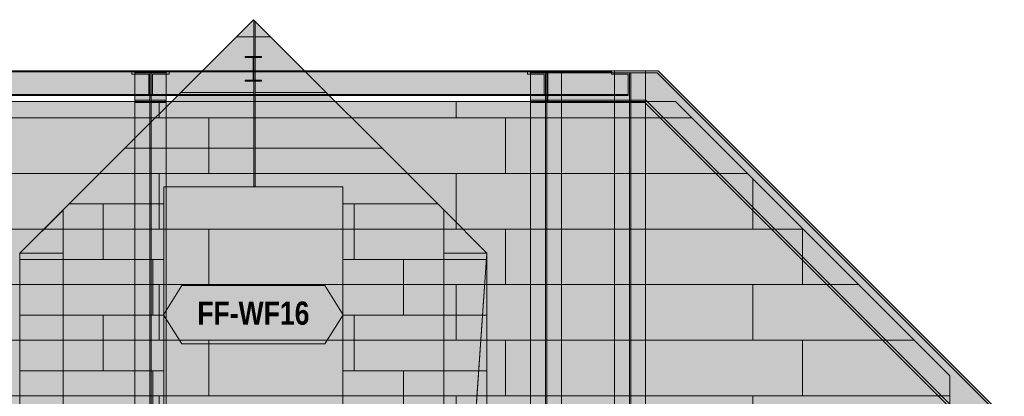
# Model space of a CAD drawing. Header units: millimetres. Extents: x -4049 to 37566, y -9915 to 31440.
# Tile 233 of 234: x 25165 to 33252, y 3804 to 6898. Entities that reach past the tile are written whole.
import ezdxf
from ezdxf.enums import TextEntityAlignment as Align

# ---------------------------------------------------------------- set-up
doc = ezdxf.new("R2010")
doc.units = ezdxf.units.MM
doc.linetypes.add('DASHED', pattern=[1.524, 1.27, -0.254])
for name, color, linetype in [('FILL-C_95A8CE', 7, 'Continuous'), ('FILL-C_9CB0D8', 7, 'Continuous'), ('FILL-C_9EB2DB', 7, 'Continuous'), ('FILL-EPS', 7, 'Continuous'), ('FILL-WHITE', 7, 'Continuous'), ('LINE-C_2E8C94', 7, 'Continuous'), ('LINE-C_337880', 7, 'Continuous'), ('LINE-INK', 7, 'Continuous'), ('LINE-STEEL', 7, 'Continuous'), ('LINE-STEEL-DASH', 7, 'DASHED'), ('LINE-TEAL_DK', 7, 'Continuous'), ('TEXT-TEAL_DK', 7, 'Continuous')]:
    doc.layers.add(name, color=color, linetype=linetype)
doc.styles.add('OpenSansCondensed-Bold', font='OpenSansCondensed-Bold.ttf')

msp = doc.modelspace()

# ---------------------------------------------------------------- hatches: boundary and pattern name
at = {"layer": 'FILL-C_95A8CE', "true_color": 0x95a8ce}
h = msp.add_hatch(color=253, dxfattribs=at)
h.dxf.hatch_style = 1
h.paths.add_polyline_path([(26111.8, 3641.8), (26111.8, 6479), (26368.1, 6479), (26368.1, 3641.8)])
h = msp.add_hatch(color=253, dxfattribs=at)
h.dxf.hatch_style = 1
h.paths.add_polyline_path([(29359.8, 3634.8), (29359.8, 6479), (29616.2, 6479), (29616.2, 3634.8)])
h = msp.add_hatch(color=253, dxfattribs=at)
h.dxf.hatch_style = 1
h.paths.add_polyline_path([(30049.8, 3641.8), (30049.8, 6479), (30306.1, 6479), (30306.1, 3641.8)])
h = msp.add_hatch(color=253, dxfattribs=at)
h.dxf.hatch_style = 1
h.paths.add_polyline_path([(26111.8, 6461.7), (26234.8, 6461.7), (26234.8, 3629.5), (26111.8, 3629.5)])
h = msp.add_hatch(color=253, dxfattribs=at)
h.dxf.hatch_style = 1
h.paths.add_polyline_path([(26245.2, 6461.7), (26368.1, 6461.7), (26368.1, 3629.5), (26245.2, 3629.5)])
h = msp.add_hatch(color=253, dxfattribs=at)
h.dxf.hatch_style = 1
h.paths.add_polyline_path([(29359.8, 6461.7), (29482.8, 6461.7), (29482.8, 3622.5), (29359.8, 3622.5)])
h = msp.add_hatch(color=253, dxfattribs=at)
h.dxf.hatch_style = 1
h.paths.add_polyline_path([(29493.2, 6461.7), (29616.2, 6461.7), (29616.2, 3622.5), (29493.2, 3622.5)])
h = msp.add_hatch(color=253, dxfattribs=at)
h.dxf.hatch_style = 1
h.paths.add_polyline_path([(30049.8, 6461.7), (30172.8, 6461.7), (30172.8, 3629.5), (30049.8, 3629.5)])
h = msp.add_hatch(color=253, dxfattribs=at)
h.dxf.hatch_style = 1
h.paths.add_polyline_path([(30183.2, 6461.7), (30306.1, 6461.7), (30306.1, 3629.5), (30183.2, 3629.5)])
h = msp.add_hatch(color=253, dxfattribs=at)
h.dxf.hatch_style = 1
h.paths.add_polyline_path([(26111.8, 6236), (26234.8, 6236), (26234.8, 3469.9), (26111.8, 3469.9)])
h = msp.add_hatch(color=253, dxfattribs=at)
h.dxf.hatch_style = 1
h.paths.add_polyline_path([(26245.2, 6236), (26368.1, 6236), (26368.1, 3469.9), (26245.2, 3469.9)])
h = msp.add_hatch(color=253, dxfattribs=at)
h.dxf.hatch_style = 1
h.paths.add_polyline_path([(29359.8, 6236), (29482.8, 6236), (29482.8, 3462.9), (29359.8, 3462.9)])
h = msp.add_hatch(color=253, dxfattribs=at)
h.dxf.hatch_style = 1
h.paths.add_polyline_path([(29493.2, 6236), (29616.2, 6236), (29616.2, 3462.9), (29493.2, 3462.9)])
h = msp.add_hatch(color=253, dxfattribs=at)
h.dxf.hatch_style = 1
h.paths.add_polyline_path([(30049.8, 6236), (30172.8, 6236), (30172.8, 3469.9), (30049.8, 3469.9)])
h = msp.add_hatch(color=253, dxfattribs=at)
h.dxf.hatch_style = 1
h.paths.add_polyline_path([(30183.2, 6236), (30306.1, 6236), (30306.1, 3469.9), (30183.2, 3469.9)])
h = msp.add_hatch(color=253, dxfattribs=at)
h.dxf.hatch_style = 1
h.paths.add_polyline_path([(26111.8, 3457.7), (26111.8, 6218.7), (26368.1, 6218.7), (26368.1, 3457.7)])
h = msp.add_hatch(color=253, dxfattribs=at)
h.dxf.hatch_style = 1
h.paths.add_polyline_path([(29359.8, 3450.7), (29359.8, 6218.7), (29616.2, 6218.7), (29616.2, 3450.7)])
h = msp.add_hatch(color=253, dxfattribs=at)
h.dxf.hatch_style = 1
h.paths.add_polyline_path([(30049.8, 3457.7), (30049.8, 6218.7), (30306.1, 6218.7), (30306.1, 3457.7)])
at = {"layer": 'FILL-C_9CB0D8', "true_color": 0x9cb0d8}
h = msp.add_hatch(color=9, dxfattribs=at)
h.dxf.hatch_style = 1
h.paths.add_polyline_path([(26110.3, 6479.2), (26111.8, 6479), (26111.8, 6479), (26110.3, 6479.1), (26110.3, 6479.2)])
h = msp.add_hatch(color=9, dxfattribs=at)
h.dxf.hatch_style = 1
h.paths.add_polyline_path([(26111.8, 6479), (26368.1, 6479), (26368.1, 6461.7), (26111.8, 6461.7)])
h = msp.add_hatch(color=9, dxfattribs=at)
h.dxf.hatch_style = 1
h.paths.add_polyline_path([(26368.1, 6479), (26368.1, 6479), (26369.7, 6479.2), (26369.7, 6479.2), (26369.7, 6479.1)])
h = msp.add_hatch(color=9, dxfattribs=at)
h.dxf.hatch_style = 1
h.paths.add_polyline_path([(29358.3, 6479.2), (29359.8, 6479), (29359.8, 6479), (29358.3, 6479.1), (29358.3, 6479.2)])
h = msp.add_hatch(color=9, dxfattribs=at)
h.dxf.hatch_style = 1
h.paths.add_polyline_path([(29359.8, 6479), (29616.2, 6479), (29616.2, 6461.7), (29359.8, 6461.7)])
h = msp.add_hatch(color=9, dxfattribs=at)
h.dxf.hatch_style = 1
h.paths.add_polyline_path([(29616.2, 6479), (29616.2, 6479), (29617.7, 6479.2), (29617.7, 6479.2), (29617.7, 6479.1)])
h = msp.add_hatch(color=9, dxfattribs=at)
h.dxf.hatch_style = 1
h.paths.add_polyline_path([(30048.3, 6479.2), (30049.8, 6479), (30049.8, 6479), (30048.3, 6479.1), (30048.3, 6479.2)])
h = msp.add_hatch(color=9, dxfattribs=at)
h.dxf.hatch_style = 1
h.paths.add_polyline_path([(30049.8, 6479), (30306.1, 6479), (30306.1, 6461.7), (30049.8, 6461.7)])
h = msp.add_hatch(color=9, dxfattribs=at)
h.dxf.hatch_style = 1
h.paths.add_polyline_path([(30306.1, 6479), (30306.1, 6479), (30307.7, 6479.2), (30307.7, 6479.2), (30307.7, 6479.1)])
h = msp.add_hatch(color=9, dxfattribs=at)
h.dxf.hatch_style = 1
h.paths.add_polyline_path([(26111.8, 6218.7), (26111.8, 6236), (26234.8, 6236), (26234.8, 6461.7), (26245.2, 6461.7), (26245.2, 6236), (26368.1, 6236), (26368.1, 6218.7)])
h = msp.add_hatch(color=9, dxfattribs=at)
h.dxf.hatch_style = 1
h.paths.add_polyline_path([(29482.8, 6236), (29482.8, 6461.7), (29493.2, 6461.7), (29493.2, 6236)])
h = msp.add_hatch(color=9, dxfattribs=at)
h.dxf.hatch_style = 1
h.paths.add_polyline_path([(30049.8, 6218.7), (30049.8, 6236), (30172.8, 6236), (30172.8, 6461.7), (30183.2, 6461.7), (30183.2, 6236), (30306.1, 6236), (30306.1, 6218.7)])
h = msp.add_hatch(color=9, dxfattribs=at)
h.dxf.hatch_style = 1
h.paths.add_polyline_path([(29359.8, 6218.7), (29359.8, 6236), (29616.2, 6236), (29616.2, 6218.7), (29359.8, 6218.7)])
at = {"layer": 'FILL-C_9EB2DB', "true_color": 0x9eb2db}
h = msp.add_hatch(color=9, dxfattribs=at)
h.dxf.hatch_style = 1
h.paths.add_polyline_path([(27015.8, 6596.6), (27015.8, 6596.7), (27015.8, 6596.7), (27017.4, 6596.5)])
h = msp.add_hatch(color=9, dxfattribs=at)
h.dxf.hatch_style = 1
h.paths.add_polyline_path([(27017.4, 6393.3), (27017.4, 6401.1), (27081.2, 6401.1), (27081.2, 6576.5), (27081.2, 6588.7), (27017.4, 6588.7), (27017.4, 6596.5), (27150.6, 6596.5), (27150.6, 6588.7), (27086.8, 6588.7), (27086.8, 6413.3), (27086.8, 6401.1), (27150.6, 6401.1), (27150.6, 6393.3)])
h = msp.add_hatch(color=9, dxfattribs=at)
h.dxf.hatch_style = 1
h.paths.add_polyline_path([(27017.4, 6596.5), (27150.6, 6596.5), (27150.6, 6588.7), (27086.8, 6588.7), (27086.8, 6576.5), (27086.8, 6401.1), (27150.6, 6401.1), (27150.6, 6393.3), (27017.4, 6393.3), (27017.4, 6401.1), (27081.2, 6401.1), (27081.2, 6413.3), (27081.2, 6588.7), (27017.4, 6588.7)])
h = msp.add_hatch(color=9, dxfattribs=at)
h.dxf.hatch_style = 1
h.paths.add_polyline_path([(27081.2, 6413.3), (27081.2, 6576.5), (27086.8, 6576.5), (27086.8, 6413.3)])
h = msp.add_hatch(color=9, dxfattribs=at)
h.dxf.hatch_style = 1
h.paths.add_polyline_path([(27081.2, 6576.5), (27086.8, 6576.5), (27086.8, 6413.3), (27081.2, 6413.3)])
h = msp.add_hatch(color=9, dxfattribs=at)
h.dxf.hatch_style = 1
h.paths.add_polyline_path([(27150.6, 6596.5), (27152.2, 6596.7), (27152.2, 6596.7), (27152.2, 6596.6)])
h = msp.add_hatch(color=9, dxfattribs=at)
h.dxf.hatch_style = 1
h.paths.add_polyline_path([(21413, 6283.6), (21413, 6450), (21551, 6450), (21551, 6471.2), (26087, 6471.2), (26087, 6450), (26225, 6450), (26225, 6283.6), (26087, 6283.6), (21551, 6283.6)])
h = msp.add_hatch(color=9, dxfattribs=at)
h.dxf.hatch_style = 1
h.paths.add_polyline_path([(21413, 6450), (21551, 6450), (21551, 6471.2), (26087, 6471.2), (26087, 6450), (26225, 6450), (26225, 6283.6), (26087, 6283.6), (21551, 6283.6), (21413, 6283.6)])
h = msp.add_hatch(color=9, dxfattribs=at)
h.dxf.hatch_style = 1
h.paths.add_polyline_path([(21551, 6471.2), (21551, 6479), (26087, 6479), (26087, 6471.2)])
h = msp.add_hatch(color=9, dxfattribs=at)
h.dxf.hatch_style = 1
h.paths.add_polyline_path([(21551, 6479), (26087, 6479), (26087, 6471.2), (21551, 6471.2)])
h = msp.add_hatch(color=9, dxfattribs=at)
h.dxf.hatch_style = 1
h.paths.add_polyline_path([(24696, 6283.6), (24696, 6450), (24834, 6450), (24834, 6471.2), (29335, 6471.2), (29335, 6450), (29473, 6450), (29473, 6283.6), (29335, 6283.6), (24834, 6283.6)])
h = msp.add_hatch(color=9, dxfattribs=at)
h.dxf.hatch_style = 1
h.paths.add_polyline_path([(24696, 6450), (24834, 6450), (24834, 6471.2), (29335, 6471.2), (29335, 6450), (29473, 6450), (29473, 6283.6), (29335, 6283.6), (24834, 6283.6), (24696, 6283.6)])
h = msp.add_hatch(color=9, dxfattribs=at)
h.dxf.hatch_style = 1
h.paths.add_polyline_path([(24834, 6471.2), (24834, 6479), (29335, 6479), (29335, 6471.2)])
h = msp.add_hatch(color=9, dxfattribs=at)
h.dxf.hatch_style = 1
h.paths.add_polyline_path([(24834, 6479), (29335, 6479), (29335, 6471.2), (24834, 6471.2)])
h = msp.add_hatch(color=9, dxfattribs=at)
h.dxf.hatch_style = 1
h.paths.add_polyline_path([(26110.3, 6479.2), (26111.8, 6479), (26111.8, 6479), (26110.3, 6479.1), (26110.3, 6479.2)])
h = msp.add_hatch(color=9, dxfattribs=at)
h.dxf.hatch_style = 1
h.paths.add_polyline_path([(26111.8, 6479), (26368.1, 6479), (26368.1, 6461.7), (26245.2, 6461.7), (26245.2, 6236), (26368.1, 6236), (26368.1, 6218.7), (26111.8, 6218.7), (26111.8, 6236), (26234.8, 6236), (26234.8, 6461.7), (26111.8, 6461.7)])
h = msp.add_hatch(color=9, dxfattribs=at)
h.dxf.hatch_style = 1
h.paths.add_polyline_path([(26255, 6283.6), (26255, 6450), (26393, 6450), (26393, 6471.2), (30025, 6471.2), (30025, 6450), (30163, 6450), (30163, 6283.6), (30025, 6283.6), (26393, 6283.6)])
h = msp.add_hatch(color=9, dxfattribs=at)
h.dxf.hatch_style = 1
h.paths.add_polyline_path([(26255, 6450), (26393, 6450), (26393, 6471.2), (30025, 6471.2), (30025, 6450), (30163, 6450), (30163, 6283.6), (30025, 6283.6), (26393, 6283.6), (26255, 6283.6)])
h = msp.add_hatch(color=9, dxfattribs=at)
h.dxf.hatch_style = 1
h.paths.add_polyline_path([(26393, 6471.2), (26393, 6479), (30025, 6479), (30025, 6479), (30025, 6471.2), (26393, 6471.2)])
h = msp.add_hatch(color=9, dxfattribs=at)
h.dxf.hatch_style = 1
h.paths.add_polyline_path([(26393, 6479), (30025, 6479), (30025, 6471.2), (26393, 6471.2)])
h = msp.add_hatch(color=9, dxfattribs=at)
h.dxf.hatch_style = 1
h.paths.add_polyline_path([(29359.8, 6218.7), (29359.8, 6236), (29482.8, 6236), (29482.8, 6461.7), (29359.8, 6461.7), (29359.8, 6479), (29616.2, 6479), (29616.2, 6461.7), (29493.2, 6461.7), (29493.2, 6236), (29616.2, 6236), (29616.2, 6218.7), (29359.8, 6218.7)])
h = msp.add_hatch(color=9, dxfattribs=at)
h.dxf.hatch_style = 1
h.paths.add_polyline_path([(29503, 6461.7), (29503, 6479), (30407.8, 6479), (33252.1, 3634.8), (33239.8, 3622.5), (30400.7, 6461.7)])
h = msp.add_hatch(color=9, dxfattribs=at)
h.dxf.hatch_style = 1
h.paths.add_polyline_path([(29503, 6479), (30407.8, 6479), (33252.1, 3634.8), (33239.8, 3622.5), (30400.7, 6461.7), (29503, 6461.7)])
h = msp.add_hatch(color=9, dxfattribs=at)
h.dxf.hatch_style = 1
h.paths.add_polyline_path([(29616.2, 6479), (29616.2, 6479), (29617.7, 6479.2), (29617.7, 6479.2), (29617.7, 6479.1)])
h = msp.add_hatch(color=9, dxfattribs=at)
h.dxf.hatch_style = 1
h.paths.add_polyline_path([(30048.3, 6479.2), (30049.8, 6479), (30049.8, 6479), (30048.3, 6479.1), (30048.3, 6479.2)])
h = msp.add_hatch(color=9, dxfattribs=at)
h.dxf.hatch_style = 1
h.paths.add_polyline_path([(30049.8, 6479), (30306.1, 6479), (30306.1, 6461.7), (30183.2, 6461.7), (30183.2, 6236), (30306.1, 6236), (30306.1, 6218.7), (30049.8, 6218.7), (30049.8, 6236), (30172.8, 6236), (30172.8, 6461.7), (30049.8, 6461.7)])
h = msp.add_hatch(color=9, dxfattribs=at)
h.dxf.hatch_style = 1
h.paths.add_polyline_path([(29503, 6236), (29503, 6461.7), (30400.7, 6461.7), (33239.8, 3622.5), (33080.2, 3462.9), (30307.2, 6236)])
h = msp.add_hatch(color=9, dxfattribs=at)
h.dxf.hatch_style = 1
h.paths.add_polyline_path([(29503, 6461.7), (30400.7, 6461.7), (33239.8, 3622.5), (33080.2, 3462.9), (30307.2, 6236), (29503, 6236)])
h = msp.add_hatch(color=9, dxfattribs=at)
h.dxf.hatch_style = 1
h.paths.add_polyline_path([(21413, 6275.8), (21413, 6283.6), (21551, 6283.6), (26087, 6283.6), (26225, 6283.6), (26225, 6275.8), (26087, 6275.8), (21551, 6275.8)])
h = msp.add_hatch(color=9, dxfattribs=at)
h.dxf.hatch_style = 1
h.paths.add_polyline_path([(21413, 6283.6), (26087, 6283.6), (26225, 6283.6), (26225, 6275.8), (21551, 6275.8), (21413, 6275.8)])
h = msp.add_hatch(color=9, dxfattribs=at)
h.dxf.hatch_style = 1
h.paths.add_polyline_path([(24696, 6275.8), (24696, 6283.6), (24834, 6283.6), (29335, 6283.6), (29473, 6283.6), (29473, 6275.8), (29335, 6275.8), (24834, 6275.8)])
h = msp.add_hatch(color=9, dxfattribs=at)
h.dxf.hatch_style = 1
h.paths.add_polyline_path([(24696, 6283.6), (29335, 6283.6), (29473, 6283.6), (29473, 6275.8), (24834, 6275.8), (24696, 6275.8)])
h = msp.add_hatch(color=9, dxfattribs=at)
h.dxf.hatch_style = 1
h.paths.add_polyline_path([(26255, 6275.8), (26255, 6283.6), (26393, 6283.6), (30025, 6283.6), (30025, 6283.6), (30163, 6283.6), (30163, 6275.8), (30025, 6275.8), (26393, 6275.8), (26393, 6275.8)])
h = msp.add_hatch(color=9, dxfattribs=at)
h.dxf.hatch_style = 1
h.paths.add_polyline_path([(26255, 6283.6), (30025, 6283.6), (30163, 6283.6), (30163, 6275.8), (26393, 6275.8), (26255, 6275.8)])
h = msp.add_hatch(color=9, dxfattribs=at)
h.dxf.hatch_style = 1
h.paths.add_polyline_path([(29503, 6218.7), (29503, 6236), (30307.2, 6236), (33080.2, 3462.9), (33068, 3450.7), (30300, 6218.7)])
h = msp.add_hatch(color=9, dxfattribs=at)
h.dxf.hatch_style = 1
h.paths.add_polyline_path([(29503, 6236), (30307.2, 6236), (33080.2, 3462.9), (33068, 3450.7), (30300, 6218.7), (29503, 6218.7)])
at = {"layer": 'FILL-EPS', "true_color": 0xccffff}
h = msp.add_hatch(color=7, dxfattribs=at)
h.dxf.hatch_style = 1
h.paths.add_polyline_path([(25521.3, 5335.1), (27084.5, 6898.3), (28647.3, 5335.5), (28647.3, 3351.3), (25521.3, 3351.3)])
h.paths.add_polyline_path([(26348.2, 3425), (27820.2, 3425), (27820.2, 5525), (26348.2, 5525)], flags=0)
h = msp.add_hatch(color=7, dxfattribs=at)
h.dxf.hatch_style = 1
h.paths.add_polyline_path([(25521.3, 5335.1), (27084.5, 6898.3), (28647.3, 5335.5), (28647.3, -100), (28495.2, -100), (28495.2, 2675), (25673.2, 2675), (25673.2, -100), (25521.3, -100)])
h.paths.add_polyline_path([(26348.2, 3425), (27820.2, 3425), (27820.2, 5525), (26348.2, 5525)], flags=0)
h = msp.add_hatch(color=7, dxfattribs=at)
h.dxf.hatch_style = 1
h.paths.add_polyline_path([(21348, 6225), (30552, 6225), (32805.5, 3971.5), (32805.5, 3350), (21348, 3350)])
h = msp.add_hatch(color=7, dxfattribs=at)
h.dxf.hatch_style = 1
h.paths.add_polyline_path([(21348, 6225), (30552, 6225), (32805.5, 3971.5), (32805.5, 3350), (21348, 3350)])
h = msp.add_hatch(color=7, dxfattribs=at)
h.dxf.hatch_style = 1
h.paths.add_polyline_path([(25165.4, 4979.2), (25521, 5334.8), (25521.3, 5335.1), (25521.3, 3351.3), (25521.3, 3351.3), (25521.3, 3350.1), (25521, 3351.3), (25267, 3351.3), (25267, 3198.7), (25521, 3198.7), (25521.3, 3198.7), (25521.3, -100), (25521.3, -100), (25521.3, -101.6), (25521.1, -101.6), (25521, -100), (25165.4, -100)])
h = msp.add_hatch(color=7, dxfattribs=at)
h.dxf.hatch_style = 1
h.paths.add_polyline_path([(25165.4, -100), (25165.4, 4979.2), (25521.3, 5335.1), (25521.3, -100)])
h = msp.add_hatch(color=7, dxfattribs=at)
h.dxf.hatch_style = 1
h.paths.add_polyline_path([(28647.3, -100), (28647.3, 3198.7), (28647.3, 3198.7), (28647.3, 3200.3), (28647.3, 3200.3), (28647.5, 3198.7), (28901.5, 3198.7), (28901.5, 3351.3), (28647.5, 3351.3), (28647.3, 3351.3), (28647.3, 5335.5), (28647.3, 5335.5), (28647.3, 5337.1), (28647.3, 5337.1), (28647.5, 5335.3), (28647.6, 5335.2), (29003.1, 4979.7), (29003.1, 4979.9), (29003.1, 4979.7), (29003.1, -100), (28647.5, -100)])
h = msp.add_hatch(color=7, dxfattribs=at)
h.dxf.hatch_style = 1
h.paths.add_polyline_path([(28647.3, 5335.5), (28647.3, 5337.1), (28647.3, 5337.1), (28647.3, 5337.1), (28647.3, 5337.1), (28647.4, 5337.1)])
h = msp.add_hatch(color=7, dxfattribs=at)
h.dxf.hatch_style = 1
h.paths.add_polyline_path([(28647.3, -100), (28647.3, 5335.5), (29003.1, 4979.7), (29003.1, -100)])
h = msp.add_hatch(color=7, dxfattribs=at)
h.dxf.hatch_style = 1
h.paths.add_polyline_path([(25165.3, 4980.8), (25165.4, 4979.2), (25165.3, 4980.8)])
h = msp.add_hatch(color=7, dxfattribs=at)
h.dxf.hatch_style = 1
h.paths.add_polyline_path([(25165.3, 4980.8), (25165.3, 4980.8), (25165.4, 4979.2), (25165.3, 4980.8)])
h = msp.add_hatch(color=7, dxfattribs=at)
h.dxf.hatch_style = 1
h.paths.add_polyline_path([(25165.4, 3198.7), (25521, 3198.7), (25521, 3351.3), (25165.4, 3351.3), (25165.4, 4979.2), (25521, 4979.2), (25521, 4980.8), (25521, 3351.3), (25521, 3351.3), (25521, 3351.2), (25521, -100), (25165.4, -100)])
h = msp.add_hatch(color=7, dxfattribs=at)
h.dxf.hatch_style = 1
h.paths.add_polyline_path([(25165.4, 4979.2), (25521, 4979.2), (25521, 4980.8), (25521, 3351.3), (25521, 3351.2), (25521, -100), (25165.4, -100)])
h.paths.add_polyline_path([(25521, 3198.7), (25521, 3351.3), (25267, 3351.3), (25267, 3198.7)], flags=0)
h = msp.add_hatch(color=7, dxfattribs=at)
h.dxf.hatch_style = 1
h.paths.add_polyline_path([(25165.4, -100), (25165.4, 4979.2), (25521, 4979.2), (25521, 3198.8), (25521, 3198.7), (25521, -100), (25521, -100)])
h.paths.add_polyline_path([(25521, 3351.3), (25267, 3351.3), (25267, 3198.7), (25521, 3198.7)], flags=0)
h = msp.add_hatch(color=7, dxfattribs=at)
h.dxf.hatch_style = 1
h.paths.add_polyline_path([(25165.4, -100), (25165.4, 4979.2), (25521, 4979.2), (25521, 3351.3), (25521, 3198.7), (25521, -100)])
h = msp.add_hatch(color=7, dxfattribs=at)
h.dxf.hatch_style = 1
h.paths.add_polyline_path([(25521, 4979.2), (25521, 4979.6), (25521, 4979.2)])
h = msp.add_hatch(color=7, dxfattribs=at)
h.dxf.hatch_style = 1
h.paths.add_polyline_path([(28647.5, 4979.2), (29003.1, 4979.2), (29003.1, 4979.6), (29003.1, 4979.2), (29003.1, -100), (28647.5, -100), (28647.5, 3198.7), (28901.5, 3198.7), (28901.5, 3351.3), (28647.5, 3351.3)])
h = msp.add_hatch(color=7, dxfattribs=at)
h.dxf.hatch_style = 1
h.paths.add_polyline_path([(28647.5, -100), (28647.5, 3198.7), (28647.5, 4979.2), (29003.1, 4979.2), (28889.1, 3351.3), (28901.5, 3351.3), (29003.1, 3198.7), (29003.1, -100)])
h.paths.add_polyline_path([(29003.1, 3198.7), (28878.5, 3198.7), (28648.9, -80.7), (28649.6, -80.8)], flags=0)
h = msp.add_hatch(color=7, dxfattribs=at)
h.dxf.hatch_style = 1
h.paths.add_polyline_path([(28647.5, -100), (29003.1, 4979.2), (29003.1, 3351.3)])
h = msp.add_hatch(color=7, dxfattribs=at)
h.dxf.hatch_style = 1
h.paths.add_polyline_path([(28647.5, 3351.3), (28647.5, 4979.2), (29003.1, 4979.2), (29003.1, -100), (28647.5, -100), (28647.5, 3198.7), (28901.5, 3198.7), (28901.5, 3351.3)])
h = msp.add_hatch(color=7, dxfattribs=at)
h.dxf.hatch_style = 1
h.paths.add_polyline_path([(28647.5, -100), (28647.5, 3198.7), (28647.5, 3351.3), (28647.5, 4979.2), (29003.1, 4979.2), (29003.1, -100)])
h = msp.add_hatch(color=7, dxfattribs=at)
h.dxf.hatch_style = 1
h.paths.add_polyline_path([(29003.1, 4979.2), (29003.2, 4980.8), (29003.2, 4980.8)])
h = msp.add_hatch(color=7, dxfattribs=at)
h.dxf.hatch_style = 1
h.paths.add_polyline_path([(29003.1, 4979.2), (29003.2, 4980.8), (29003.2, 4980.8)])
at = {"layer": 'FILL-WHITE', "true_color": 0xffffff}
h = msp.add_hatch(color=7, dxfattribs=at)
h.dxf.hatch_style = 1
h.paths.add_polyline_path([(26348, 3425), (26348, 5525), (27820, 5525), (27820, 3425)])
h = msp.add_hatch(color=7, dxfattribs=at)
h.dxf.hatch_style = 1
h.paths.add_polyline_path([(26348, 5525), (27820, 5525), (27820, 3425), (26348, 3425)])
h = msp.add_hatch(color=7, dxfattribs=at)
h.dxf.hatch_style = 1
h.paths.add_polyline_path([(26348, 5525), (27820, 5525), (27820, 3425), (26348, 3425)])
h = msp.add_hatch(color=7, dxfattribs=at)
h.dxf.hatch_style = 1
h.paths.add_polyline_path([(26345.5, 4475), (26495.5, 4715), (27672.5, 4715), (27822.5, 4475), (27672.5, 4235), (26495.5, 4235)])

# ---------------------------------------------------------------- linework, layer by layer
at = {"layer": 'LINE-C_2E8C94', "lineweight": 5}
for points in [[(25521.3, 5335.1), (27084.5, 6898.3), (28647.3, 5335.5), (28647.3, 3351.3), (25521.3, 3351.3)], [(25521.3, 5335.1), (27084.5, 6898.3), (28647.3, 5335.5), (28647.3, -100), (28495.2, -100), (28495.2, 2675), (25673.2, 2675), (25673.2, -100), (25521.3, -100)], [(21348, 6225), (30552, 6225), (32805.5, 3971.5), (32805.5, 3350), (21348, 3350)], [(21348, 6225), (30552, 6225), (32805.5, 3971.5), (32805.5, 3971.5), (32805.5, 3971.5), (32805.5, 3350), (21348, 3350), (21348, 3350)], [(26348.2, 3425), (27820.2, 3425), (27820.2, 5525), (26348.2, 5525)], [(26348.2, 3425), (27820.2, 3425), (27820.2, 5525), (26348.2, 5525)], [(25165.4, 4979.2), (25521, 5334.8), (25521.3, 5335.1), (25521.3, 3351.3), (25521.3, 3351.3), (25521.3, 3350.1), (25521, 3351.3), (25267, 3351.3), (25267, 3198.7), (25521, 3198.7), (25521.3, 3198.7), (25521.3, -100), (25521.3, -100), (25521.3, -101.6), (25521.1, -101.6), (25521, -100), (25165.4, -100)], [(25165.4, -100), (25165.4, -100), (25165.4, 4979.2), (25521.3, 5335.1), (25521.3, -100)], [(28647.3, -100), (28647.3, 3198.7), (28647.3, 3198.7), (28647.3, 3200.3), (28647.3, 3200.3), (28647.5, 3198.7), (28901.5, 3198.7), (28901.5, 3351.3), (28647.5, 3351.3), (28647.3, 3351.3), (28647.3, 5335.5), (28647.3, 5335.5), (28647.3, 5337.1), (28647.3, 5337.1), (28647.5, 5335.3), (28647.6, 5335.2), (29003.1, 4979.7), (29003.1, 4979.9), (29003.1, 4979.7), (29003.1, -100), (28647.5, -100)], [(28647.3, 5335.5), (28647.3, 5337.1), (28647.3, 5337.1), (28647.3, 5337.1), (28647.3, 5337.1), (28647.4, 5337.1)], [(28647.3, -100), (28647.3, -100), (28647.3, 5335.5), (29003.1, 4979.7), (29003.1, 4979.7), (29003.1, 4979.7), (29003.1, 4979.7), (29003.1, -100)], [(25165.3, 4980.8), (25165.4, 4979.2), (25165.3, 4980.8)], [(25165.3, 4980.8), (25165.3, 4980.8), (25165.4, 4979.2), (25165.3, 4980.8)], [(25165.4, 3198.7), (25521, 3198.7), (25521, 3351.3), (25165.4, 3351.3), (25165.4, 4979.2), (25165.4, 4979.2), (25521, 4979.2), (25521, 4980.8), (25521, 3351.3), (25521, 3351.3), (25521, 3351.2), (25521, -100), (25521, -100), (25165.4, -100), (25165.4, 3198.7)], [(25165.4, 4979.2), (25521, 4979.2), (25521, 4980.8), (25521, 3351.3), (25521, 3351.2), (25521, -100), (25165.4, -100)], [(25165.4, -100), (25165.4, 4979.2), (25521, 4979.2), (25521, 3198.8), (25521, 3198.7), (25521, -100), (25521, -100)], [(25165.4, -100), (25165.4, 4979.2), (25521, 4979.2), (25521, 3351.3), (25521, 3198.7), (25521, -100)], [(25521, 4979.2), (25521, 4979.6), (25521, 4979.2)], [(28647.5, 4979.2), (29003.1, 4979.2), (29003.1, 4979.6), (29003.1, 4979.2), (29003.1, -100), (28647.5, -100), (28647.5, 3198.7), (28901.5, 3198.7), (28901.5, 3351.3), (28647.5, 3351.3)], [(28647.5, -100), (28647.5, 3198.7), (28647.5, 4979.2), (29003.1, 4979.2), (28889.1, 3351.3), (28901.5, 3351.3), (29003.1, 3198.7), (29003.1, -100)], [(28647.5, -100), (29003.1, 4979.2), (29003.1, 3351.3)], [(28647.5, 3351.3), (28647.5, 4979.2), (29003.1, 4979.2), (29003.1, -100), (28647.5, -100), (28647.5, 3198.7), (28901.5, 3198.7), (28901.5, 3351.3)], [(28647.5, -100), (28647.5, 3198.7), (28647.5, 3351.3), (28647.5, 4979.2), (29003.1, 4979.2), (29003.1, -100)], [(29003.1, 4979.2), (29003.2, 4980.8), (29003.2, 4980.8)], [(29003.1, 4979.2), (29003.2, 4980.8), (29003.2, 4980.8)]]:
    msp.add_lwpolyline(points, close=True, dxfattribs=at)
at = {"layer": 'LINE-C_337880', "lineweight": 5}
for p, q in [((27088.6, 6758), (27088.6, 6892.8)), ((27088.6, 6758), (27088.6, 6892.8)), ((27098.1, 6758), (27098.1, 6883.3)), ((27098.1, 6758), (27098.1, 6883.3)), ((26945.6, 6758), (27088.6, 6758)), ((26945.6, 6758), (27088.6, 6758)), ((27088.6, 6300.8), (27088.6, 6758)), ((27088.6, 6300.8), (27088.6, 6758)), ((27098.1, 6300.8), (27098.1, 6758)), ((27098.1, 6758), (27223.4, 6758)), ((27098.1, 6300.8), (27098.1, 6758)), ((27098.1, 6758), (27223.4, 6758)), ((26488.4, 6300.8), (27088.6, 6300.8)), ((26488.4, 6300.8), (27088.6, 6300.8)), ((27088.6, 5843.6), (27088.6, 6300.8)), ((27088.6, 5843.6), (27088.6, 6300.8)), ((27098.1, 5843.6), (27098.1, 6300.8)), ((27098.1, 6300.8), (27680.6, 6300.8)), ((27098.1, 5843.6), (27098.1, 6300.8)), ((27098.1, 6300.8), (27680.6, 6300.8)), ((26310.8, 6093.2), (26310.8, 6224)), ((26310.8, 6093.2), (26310.8, 6224)), ((28749.2, 6093.2), (28749.2, 6224)), ((28749.2, 6093.2), (28749.2, 6224)), ((24278.8, 6093.2), (26310.8, 6093.2)), ((24278.8, 6093.2), (26310.8, 6093.2)), ((26310.8, 6093.2), (26717.2, 6093.2)), ((26310.8, 6093.2), (26717.2, 6093.2)), ((26717.2, 5636), (26717.2, 6093.2)), ((26717.2, 6093.2), (28749.2, 6093.2)), ((26717.2, 5636), (26717.2, 6093.2)), ((26717.2, 6093.2), (28749.2, 6093.2)), ((28749.2, 6093.2), (29155.6, 6093.2)), ((28749.2, 6093.2), (29155.6, 6093.2)), ((29155.6, 5636), (29155.6, 6093.2)), ((29155.6, 6093.2), (30682.4, 6093.2)), ((29155.6, 5636), (29155.6, 6093.2)), ((29155.6, 6093.2), (30682.4, 6093.2)), ((26031.2, 5843.6), (27088.6, 5843.6)), ((26031.2, 5843.6), (27088.6, 5843.6)), ((27088.6, 5526), (27088.6, 5843.6)), ((27088.6, 5526), (27088.6, 5843.6)), ((27098.1, 5526), (27098.1, 5843.6)), ((27098.1, 5843.6), (28137.8, 5843.6)), ((27098.1, 5526), (27098.1, 5843.6)), ((27098.1, 5843.6), (28137.8, 5843.6)), ((24278.8, 5636), (26310.8, 5636)), ((24278.8, 5636), (26310.8, 5636)), ((26310.8, 5178.8), (26310.8, 5636)), ((26310.8, 5636), (26717.2, 5636)), ((26310.8, 5178.8), (26310.8, 5636)), ((26310.8, 5636), (26717.2, 5636)), ((26717.2, 5636), (28749.2, 5636)), ((26717.2, 5636), (28749.2, 5636)), ((28749.2, 5178.8), (28749.2, 5636)), ((28749.2, 5636), (29155.6, 5636)), ((28749.2, 5178.8), (28749.2, 5636)), ((28749.2, 5636), (29155.6, 5636)), ((29155.6, 5636), (31139.6, 5636)), ((29155.6, 5636), (31139.6, 5636)), ((31187.6, 5178.8), (31187.6, 5588)), ((31187.6, 5178.8), (31187.6, 5588)), ((25574, 5386.4), (25851.2, 5386.4)), ((25574, 5386.4), (25851.2, 5386.4)), ((25851.2, 4929.2), (25851.2, 5386.4)), ((25851.2, 5386.4), (26347.2, 5386.4)), ((25851.2, 4929.2), (25851.2, 5386.4)), ((25851.2, 5386.4), (26347.2, 5386.4)), ((27821.2, 5386.4), (27910.9, 5386.4)), ((27821.2, 5386.4), (27910.9, 5386.4)), ((27910.9, 4929.2), (27910.9, 5386.4)), ((27910.9, 5386.4), (28595, 5386.4)), ((27910.9, 4929.2), (27910.9, 5386.4)), ((27910.9, 5386.4), (28595, 5386.4)), ((24278.8, 5178.8), (26310.8, 5178.8)), ((24278.8, 5178.8), (26310.8, 5178.8)), ((26310.8, 5178.8), (26717.2, 5178.8)), ((26310.8, 5178.8), (26717.2, 5178.8)), ((26717.2, 4721.6), (26717.2, 5178.8)), ((26717.2, 5178.8), (28749.2, 5178.8)), ((26717.2, 4721.6), (26717.2, 5178.8)), ((26717.2, 5178.8), (28749.2, 5178.8)), ((28749.2, 5178.8), (29155.6, 5178.8)), ((28749.2, 5178.8), (29155.6, 5178.8)), ((29155.6, 4721.6), (29155.6, 5178.8)), ((29155.6, 5178.8), (31187.6, 5178.8)), ((29155.6, 4721.6), (29155.6, 5178.8)), ((29155.6, 5178.8), (31187.6, 5178.8)), ((31187.6, 5178.8), (31594, 5178.8)), ((31187.6, 5178.8), (31594, 5178.8)), ((31594, 4721.6), (31594, 5178.8)), ((31594, 4721.6), (31594, 5178.8)), ((25166.4, 4929.2), (25520, 4929.2)), ((25166.4, 4929.2), (25520, 4929.2)), ((25166.4, 4929.2), (25520, 4929.2)), ((25166.4, 4929.2), (25520, 4929.2)), ((25166.4, 4929.2), (25520.3, 4929.2)), ((25166.4, 4929.2), (25520.3, 4929.2)), ((25522.3, 4929.2), (25851.2, 4929.2)), ((25522.3, 4929.2), (25851.2, 4929.2)), ((25851.2, 4929.2), (26257.6, 4929.2)), ((25851.2, 4929.2), (26257.6, 4929.2)), ((26257.6, 4472), (26257.6, 4929.2)), ((26257.6, 4929.2), (26347.2, 4929.2)), ((26257.6, 4472), (26257.6, 4929.2)), ((26257.6, 4929.2), (26347.2, 4929.2)), ((27821.2, 4929.2), (27910.9, 4929.2)), ((27821.2, 4929.2), (27910.9, 4929.2)), ((27910.9, 4929.2), (28317.3, 4929.2)), ((27910.9, 4929.2), (28317.3, 4929.2)), ((28317.3, 4472), (28317.3, 4929.2)), ((28317.3, 4929.2), (28646.3, 4929.2)), ((28317.3, 4472), (28317.3, 4929.2)), ((28317.3, 4929.2), (28646.3, 4929.2)), ((28648.3, 4929.2), (29002.1, 4929.2)), ((28648.3, 4929.2), (29002.1, 4929.2)), ((28648.5, 4929.2), (28998.6, 4929.2)), ((28648.5, 4929.2), (29002.1, 4929.2)), ((28648.5, 4929.2), (29002.1, 4929.2)), ((28648.5, 4929.2), (29002.1, 4929.2)), ((24278.8, 4721.6), (26310.8, 4721.6)), ((24278.8, 4721.6), (26310.8, 4721.6)), ((26310.8, 4264.4), (26310.8, 4721.6)), ((26310.8, 4721.6), (26717.2, 4721.6)), ((26310.8, 4264.4), (26310.8, 4721.6)), ((26310.8, 4721.6), (26717.2, 4721.6)), ((26717.2, 4721.6), (28749.2, 4721.6)), ((26717.2, 4721.6), (28749.2, 4721.6)), ((28749.2, 4264.4), (28749.2, 4721.6)), ((28749.2, 4721.6), (29155.6, 4721.6)), ((28749.2, 4264.4), (28749.2, 4721.6)), ((28749.2, 4721.6), (29155.6, 4721.6)), ((29155.6, 4721.6), (31187.6, 4721.6)), ((29155.6, 4721.6), (31187.6, 4721.6)), ((31187.6, 4264.4), (31187.6, 4721.6)), ((31187.6, 4721.6), (31594, 4721.6)), ((31187.6, 4264.4), (31187.6, 4721.6)), ((31187.6, 4721.6), (31594, 4721.6)), ((31594, 4721.6), (32054, 4721.6)), ((31594, 4721.6), (32054, 4721.6)), ((25166.4, 4472), (25520, 4472)), ((25166.4, 4472), (25520, 4472)), ((25166.4, 4472), (25520, 4472)), ((25166.4, 4472), (25520, 4472)), ((25166.4, 4472), (25520.3, 4472)), ((25166.4, 4472), (25520.3, 4472)), ((25522.3, 4472), (25851.2, 4472)), ((25522.3, 4472), (25851.2, 4472)), ((25851.2, 4014.8), (25851.2, 4472)), ((25851.2, 4472), (26257.6, 4472)), ((25851.2, 4014.8), (25851.2, 4472)), ((25851.2, 4472), (26257.6, 4472)), ((26257.6, 4472), (26347.2, 4472)), ((26257.6, 4472), (26347.2, 4472)), ((27821.2, 4472), (27910.9, 4472)), ((27821.2, 4472), (27910.9, 4472)), ((27910.9, 4014.8), (27910.9, 4472)), ((27910.9, 4472), (28317.3, 4472)), ((27910.9, 4014.8), (27910.9, 4472)), ((27910.9, 4472), (28317.3, 4472)), ((28317.3, 4472), (28646.3, 4472)), ((28317.3, 4472), (28646.3, 4472)), ((28648.3, 4472), (29002.1, 4472)), ((28648.3, 4472), (29002.1, 4472)), ((28648.5, 4472), (28966.6, 4472)), ((28648.5, 4472), (29002.1, 4472)), ((28648.5, 4472), (29002.1, 4472)), ((28648.5, 4472), (29002.1, 4472)), ((28968.6, 4472), (29002.1, 4472)), ((24278.8, 4264.4), (26310.8, 4264.4)), ((24278.8, 4264.4), (26310.8, 4264.4)), ((26310.8, 4264.4), (26717.2, 4264.4)), ((26310.8, 4264.4), (26717.2, 4264.4)), ((26717.2, 3807.2), (26717.2, 4264.4)), ((26717.2, 4264.4), (28749.2, 4264.4)), ((26717.2, 3807.2), (26717.2, 4264.4)), ((26717.2, 4264.4), (28749.2, 4264.4)), ((28749.2, 4264.4), (29155.6, 4264.4)), ((28749.2, 4264.4), (29155.6, 4264.4)), ((29155.6, 3807.2), (29155.6, 4264.4)), ((29155.6, 4264.4), (31187.6, 4264.4)), ((29155.6, 3807.2), (29155.6, 4264.4)), ((29155.6, 4264.4), (31187.6, 4264.4)), ((31187.6, 4264.4), (31594, 4264.4)), ((31187.6, 4264.4), (31594, 4264.4)), ((31594, 3807.2), (31594, 4264.4)), ((31594, 4264.4), (32511.2, 4264.4)), ((31594, 3807.2), (31594, 4264.4)), ((31594, 4264.4), (32511.2, 4264.4)), ((25166.4, 4014.8), (25520, 4014.8)), ((25166.4, 4014.8), (25520, 4014.8)), ((25166.4, 4014.8), (25520, 4014.8)), ((25166.4, 4014.8), (25520, 4014.8)), ((25166.4, 4014.8), (25520.3, 4014.8)), ((25166.4, 4014.8), (25520.3, 4014.8)), ((25522.3, 4014.8), (25851.2, 4014.8)), ((25522.3, 4014.8), (25851.2, 4014.8)), ((25851.2, 4014.8), (26257.6, 4014.8)), ((25851.2, 4014.8), (26257.6, 4014.8)), ((26257.6, 3557.6), (26257.6, 4014.8)), ((26257.6, 4014.8), (26347.2, 4014.8)), ((26257.6, 3557.6), (26257.6, 4014.8)), ((26257.6, 4014.8), (26347.2, 4014.8)), ((27821.2, 4014.8), (27910.9, 4014.8)), ((27821.2, 4014.8), (27910.9, 4014.8)), ((27910.9, 4014.8), (28317.3, 4014.8)), ((27910.9, 4014.8), (28317.3, 4014.8)), ((28317.3, 3557.6), (28317.3, 4014.8)), ((28317.3, 4014.8), (28646.3, 4014.8)), ((28317.3, 3557.6), (28317.3, 4014.8)), ((28317.3, 4014.8), (28646.3, 4014.8)), ((28648.3, 4014.8), (29002.1, 4014.8)), ((28648.3, 4014.8), (29002.1, 4014.8)), ((28648.5, 4014.8), (28934.6, 4014.8)), ((28648.5, 4014.8), (29002.1, 4014.8)), ((28648.5, 4014.8), (29002.1, 4014.8)), ((28648.5, 4014.8), (29002.1, 4014.8)), ((28936.6, 4014.8), (29002.1, 4014.8)), ((24278.8, 3807.2), (26310.8, 3807.2)), ((24278.8, 3807.2), (26310.8, 3807.2)), ((26310.8, 3351), (26310.8, 3807.2)), ((26310.8, 3807.2), (26717.2, 3807.2)), ((26310.8, 3351), (26310.8, 3807.2)), ((26310.8, 3807.2), (26717.2, 3807.2)), ((26717.2, 3807.2), (28749.2, 3807.2)), ((26717.2, 3807.2), (28749.2, 3807.2)), ((28749.2, 3351), (28749.2, 3807.2)), ((28749.2, 3807.2), (29155.6, 3807.2)), ((28749.2, 3351), (28749.2, 3807.2)), ((28749.2, 3807.2), (29155.6, 3807.2)), ((29155.6, 3807.2), (31187.6, 3807.2)), ((29155.6, 3807.2), (31187.6, 3807.2)), ((31187.6, 3351), (31187.6, 3807.2)), ((31187.6, 3807.2), (31594, 3807.2)), ((31187.6, 3351), (31187.6, 3807.2)), ((31187.6, 3807.2), (31594, 3807.2)), ((31594, 3807.2), (32804.5, 3807.2)), ((31594, 3807.2), (32804.5, 3807.2))]:
    msp.add_line(p, q, dxfattribs=at)
at = {"layer": 'LINE-INK', "lineweight": 5}
msp.add_lwpolyline([(26348, 5525), (27820, 5525), (27820, 3425), (26348, 3425)], close=True, dxfattribs=at)
msp.add_lwpolyline([(26348, 5525), (27820, 5525), (27820, 3425), (26348, 3425)], close=True, dxfattribs=at)
at = {"layer": 'LINE-STEEL', "lineweight": 5}
for points in [[(27015.8, 6596.6), (27015.8, 6596.7), (27015.8, 6596.7), (27017.4, 6596.5)], [(27017.4, 6393.3), (27017.4, 6401.1), (27081.2, 6401.1), (27081.2, 6576.5), (27081.2, 6576.5), (27081.2, 6588.7), (27017.4, 6588.7), (27017.4, 6588.7), (27017.4, 6596.5), (27150.6, 6596.5), (27150.6, 6596.5), (27150.6, 6588.7), (27086.8, 6588.7), (27086.8, 6413.3), (27086.8, 6413.3), (27086.8, 6401.1), (27150.6, 6401.1), (27150.6, 6401.1), (27150.6, 6393.3), (27017.4, 6393.3)], [(27017.4, 6596.5), (27017.4, 6596.5), (27150.6, 6596.5), (27150.6, 6588.7), (27150.6, 6588.7), (27086.8, 6588.7), (27086.8, 6576.5), (27086.8, 6576.5), (27086.8, 6401.1), (27150.6, 6401.1), (27150.6, 6393.3), (27150.6, 6393.3), (27017.4, 6393.3), (27017.4, 6401.1), (27017.4, 6401.1), (27081.2, 6401.1), (27081.2, 6413.3), (27081.2, 6413.3), (27081.2, 6588.7), (27017.4, 6588.7)], [(27081.2, 6413.3), (27081.2, 6413.3), (27081.2, 6576.5), (27086.8, 6576.5), (27086.8, 6576.5), (27086.8, 6413.3)], [(27081.2, 6576.5), (27086.8, 6576.5), (27086.8, 6413.3), (27086.8, 6413.3), (27081.2, 6413.3), (27081.2, 6576.5)], [(27150.6, 6596.5), (27152.2, 6596.7), (27152.2, 6596.7), (27152.2, 6596.6)], [(21413, 6283.6), (21413, 6450), (21551, 6450), (21551, 6471.2), (26087, 6471.2), (26087, 6471.2), (26087, 6471.2), (26087, 6471.2), (26087, 6450), (26225, 6450), (26225, 6283.6), (26087, 6283.6), (21551, 6283.6), (21551, 6283.6)], [(21413, 6450), (21551, 6450), (21551, 6471.2), (21551, 6471.2), (21551, 6471.2), (21551, 6471.2), (26087, 6471.2), (26087, 6450), (26225, 6450), (26225, 6283.6), (26087, 6283.6), (26087, 6283.6), (21551, 6283.6), (21413, 6283.6)], [(21551, 6471.2), (21551, 6479), (26087, 6479), (26087, 6471.2)], [(21551, 6479), (26087, 6479), (26087, 6471.2), (21551, 6471.2)], [(24696, 6283.6), (24696, 6450), (24834, 6450), (24834, 6471.2), (29335, 6471.2), (29335, 6450), (29473, 6450), (29473, 6283.6), (29335, 6283.6), (24834, 6283.6), (24834, 6283.6)], [(24696, 6450), (24834, 6450), (24834, 6471.2), (29335, 6471.2), (29335, 6450), (29473, 6450), (29473, 6283.6), (29335, 6283.6), (29335, 6283.6), (24834, 6283.6), (24696, 6283.6)], [(24834, 6471.2), (24834, 6479), (29335, 6479), (29335, 6479), (29335, 6471.2), (24834, 6471.2)], [(24834, 6479), (29335, 6479), (29335, 6471.2), (24834, 6471.2)], [(26110.3, 6479.2), (26111.8, 6479), (26111.8, 6479), (26110.3, 6479.1), (26110.3, 6479.2)], [(26110.3, 6479.2), (26111.8, 6479), (26111.8, 6479), (26110.3, 6479.1), (26110.3, 6479.2)], [(26111.8, 3641.8), (26111.8, 6479), (26368.1, 6479), (26368.1, 3641.8)], [(26111.8, 6479), (26368.1, 6479), (26368.1, 6461.7), (26368.1, 6461.7), (26368.1, 6461.7), (26111.8, 6461.7), (26111.8, 6461.7), (26111.8, 6461.7)], [(26111.8, 6479), (26368.1, 6479), (26368.1, 6461.7), (26368.1, 6461.7), (26368.1, 6461.7), (26245.2, 6461.7), (26245.2, 6236), (26368.1, 6236), (26368.1, 6218.7), (26368.1, 6218.7), (26368.1, 6218.7), (26111.8, 6218.7), (26111.8, 6236), (26111.8, 6236), (26111.8, 6236), (26234.8, 6236), (26234.8, 6461.7), (26111.8, 6461.7)], [(26255, 6283.6), (26255, 6450), (26393, 6450), (26393, 6471.2), (30025, 6471.2), (30025, 6471.2), (30025, 6450), (30163, 6450), (30163, 6283.6), (30025, 6283.6), (26393, 6283.6), (26393, 6283.6)], [(26255, 6450), (26393, 6450), (26393, 6471.2), (26393, 6471.2), (30025, 6471.2), (30025, 6450), (30163, 6450), (30163, 6283.6), (30025, 6283.6), (30025, 6283.6), (26393, 6283.6), (26255, 6283.6)], [(26368.1, 6479), (26368.1, 6479), (26369.7, 6479.2), (26369.7, 6479.2), (26369.7, 6479.1)], [(26393, 6471.2), (26393, 6479), (30025, 6479), (30025, 6479), (30025, 6471.2), (26393, 6471.2)], [(26393, 6479), (30025, 6479), (30025, 6471.2), (26393, 6471.2)], [(29358.3, 6479.2), (29359.8, 6479), (29359.8, 6479), (29358.3, 6479.1), (29358.3, 6479.2)], [(29359.8, 6218.7), (29359.8, 6236), (29482.8, 6236), (29482.8, 6461.7), (29359.8, 6461.7), (29359.8, 6461.7), (29359.8, 6461.7), (29359.8, 6479), (29616.2, 6479), (29616.2, 6461.7), (29493.2, 6461.7), (29493.2, 6236), (29616.2, 6236), (29616.2, 6236), (29616.2, 6236), (29616.2, 6218.7), (29359.8, 6218.7), (29359.8, 6218.7)], [(29359.8, 6479), (29616.2, 6479), (29616.2, 6461.7), (29616.2, 6461.7), (29616.2, 6461.7), (29359.8, 6461.7), (29359.8, 6461.7), (29359.8, 6461.7)], [(29359.8, 3634.8), (29359.8, 3634.8), (29359.8, 6479), (29616.2, 6479), (29616.2, 6479), (29616.2, 3634.8)], [(29503, 6461.7), (29503, 6479), (30407.8, 6479), (33252.1, 3634.8), (33239.8, 3622.5), (30400.7, 6461.7)], [(29503, 6479), (30407.8, 6479), (33252.1, 3634.8), (33239.8, 3622.5), (30400.7, 6461.7), (29503, 6461.7)], [(29616.2, 6479), (29616.2, 6479), (29617.7, 6479.2), (29617.7, 6479.2), (29617.7, 6479.1)], [(29616.2, 6479), (29616.2, 6479), (29617.7, 6479.2), (29617.7, 6479.2), (29617.7, 6479.1)], [(30048.3, 6479.2), (30049.8, 6479), (30049.8, 6479), (30048.3, 6479.1), (30048.3, 6479.2)], [(30048.3, 6479.2), (30049.8, 6479), (30049.8, 6479), (30048.3, 6479.1), (30048.3, 6479.2)], [(30049.8, 3641.8), (30049.8, 6479), (30306.1, 6479), (30306.1, 3641.8)], [(30049.8, 6479), (30306.1, 6479), (30306.1, 6461.7), (30306.1, 6461.7), (30306.1, 6461.7), (30049.8, 6461.7), (30049.8, 6461.7), (30049.8, 6461.7)], [(30049.8, 6479), (30306.1, 6479), (30306.1, 6461.7), (30306.1, 6461.7), (30306.1, 6461.7), (30183.2, 6461.7), (30183.2, 6236), (30306.1, 6236), (30306.1, 6218.7), (30306.1, 6218.7), (30306.1, 6218.7), (30049.8, 6218.7), (30049.8, 6236), (30049.8, 6236), (30049.8, 6236), (30172.8, 6236), (30172.8, 6461.7), (30049.8, 6461.7)], [(30306.1, 6479), (30306.1, 6479), (30307.7, 6479.2), (30307.7, 6479.2), (30307.7, 6479.1)], [(26111.8, 6461.7), (26234.8, 6461.7), (26234.8, 3629.5), (26111.8, 3629.5)], [(26111.8, 6218.7), (26111.8, 6218.7), (26111.8, 6236), (26111.8, 6236), (26111.8, 6236), (26234.8, 6236), (26234.8, 6461.7), (26234.8, 6461.7), (26245.2, 6461.7), (26245.2, 6461.7), (26245.2, 6236), (26368.1, 6236), (26368.1, 6236), (26368.1, 6236), (26368.1, 6218.7), (26368.1, 6218.7), (26368.1, 6218.7), (26111.8, 6218.7)], [(26245.2, 6461.7), (26368.1, 6461.7), (26368.1, 3629.5), (26245.2, 3629.5)], [(29359.8, 6461.7), (29482.8, 6461.7), (29482.8, 3622.5), (29482.8, 3622.5), (29359.8, 3622.5), (29359.8, 6461.7)], [(29482.8, 6236), (29482.8, 6236), (29482.8, 6461.7), (29482.8, 6461.7), (29493.2, 6461.7), (29493.2, 6461.7), (29493.2, 6236), (29493.2, 6236)], [(29493.2, 6461.7), (29616.2, 6461.7), (29616.2, 3622.5), (29616.2, 3622.5), (29493.2, 3622.5), (29493.2, 6461.7)], [(29503, 6236), (29503, 6461.7), (30400.7, 6461.7), (33239.8, 3622.5), (33080.2, 3462.9), (30307.2, 6236)], [(29503, 6461.7), (30400.7, 6461.7), (33239.8, 3622.5), (33080.2, 3462.9), (30307.2, 6236), (29503, 6236)], [(30049.8, 6461.7), (30172.8, 6461.7), (30172.8, 3629.5), (30049.8, 3629.5)], [(30049.8, 6218.7), (30049.8, 6218.7), (30049.8, 6236), (30049.8, 6236), (30049.8, 6236), (30172.8, 6236), (30172.8, 6461.7), (30172.8, 6461.7), (30183.2, 6461.7), (30183.2, 6461.7), (30183.2, 6236), (30306.1, 6236), (30306.1, 6236), (30306.1, 6236), (30306.1, 6218.7), (30306.1, 6218.7), (30306.1, 6218.7), (30049.8, 6218.7)], [(30183.2, 6461.7), (30306.1, 6461.7), (30306.1, 3629.5), (30183.2, 3629.5)], [(21413, 6275.8), (21413, 6283.6), (21551, 6283.6), (26087, 6283.6), (26087, 6283.6), (26225, 6283.6), (26225, 6275.8), (26087, 6275.8), (21551, 6275.8), (21551, 6275.8)], [(21413, 6283.6), (26087, 6283.6), (26225, 6283.6), (26225, 6275.8), (21551, 6275.8), (21413, 6275.8)], [(24696, 6275.8), (24696, 6283.6), (24834, 6283.6), (29335, 6283.6), (29335, 6283.6), (29473, 6283.6), (29473, 6275.8), (29335, 6275.8), (24834, 6275.8), (24834, 6275.8)], [(24696, 6283.6), (29335, 6283.6), (29473, 6283.6), (29473, 6275.8), (24834, 6275.8), (24696, 6275.8)], [(26111.8, 6236), (26234.8, 6236), (26234.8, 3469.9), (26111.8, 3469.9)], [(26245.2, 6236), (26368.1, 6236), (26368.1, 3469.9), (26245.2, 3469.9)], [(26255, 6275.8), (26255, 6283.6), (26393, 6283.6), (30025, 6283.6), (30025, 6283.6), (30163, 6283.6), (30163, 6275.8), (30025, 6275.8), (26393, 6275.8), (26393, 6275.8)], [(26255, 6283.6), (30025, 6283.6), (30163, 6283.6), (30163, 6275.8), (26393, 6275.8), (26255, 6275.8)], [(29359.8, 6218.7), (29359.8, 6236), (29359.8, 6236), (29359.8, 6236), (29616.2, 6236), (29616.2, 6236), (29616.2, 6236), (29616.2, 6218.7), (29616.2, 6218.7), (29616.2, 6218.7), (29359.8, 6218.7), (29359.8, 6218.7)], [(29359.8, 6236), (29482.8, 6236), (29482.8, 3462.9), (29359.8, 3462.9)], [(29493.2, 6236), (29616.2, 6236), (29616.2, 3462.9), (29493.2, 3462.9)], [(29503, 6218.7), (29503, 6236), (30307.2, 6236), (33080.2, 3462.9), (33068, 3450.7), (30300, 6218.7)], [(29503, 6236), (30307.2, 6236), (33080.2, 3462.9), (33068, 3450.7), (30300, 6218.7), (29503, 6218.7)], [(30049.8, 6236), (30172.8, 6236), (30172.8, 3469.9), (30049.8, 3469.9)], [(30183.2, 6236), (30306.1, 6236), (30306.1, 3469.9), (30183.2, 3469.9)], [(26111.8, 3457.7), (26111.8, 3457.7), (26111.8, 6218.7), (26368.1, 6218.7), (26368.1, 6218.7), (26368.1, 3457.7)], [(29359.8, 3450.7), (29359.8, 3450.7), (29359.8, 6218.7), (29616.2, 6218.7), (29616.2, 6218.7), (29616.2, 3450.7)], [(30049.8, 3457.7), (30049.8, 3457.7), (30049.8, 6218.7), (30306.1, 6218.7), (30306.1, 6218.7), (30306.1, 3457.7)]]:
    msp.add_lwpolyline(points, close=True, dxfattribs=at)
at = {"layer": 'LINE-STEEL-DASH', "lineweight": 5}
for points in [[(24834, 6479), (26087, 6479), (26111.8, 6479), (26368.1, 6479), (26393, 6479), (27081.2, 6479), (27081.2, 6576.5), (27081.2, 6588.7), (27017.4, 6588.7), (27017.4, 6596.5), (27150.6, 6596.5), (27150.6, 6588.7), (27086.8, 6588.7), (27086.8, 6576.5), (27086.8, 6479), (29335, 6479), (29359.8, 6479), (29503, 6479), (29616.2, 6479), (30025, 6479), (30049.8, 6479), (30306.1, 6479), (30407.8, 6479), (33252.1, 3634.8)], [(26111.8, 3641.8), (26111.8, 6218.7), (26111.8, 6236), (26111.8, 6275.8), (26087, 6275.8), (24834, 6275.8)], [(29359.8, 3634.8), (29359.8, 6218.7), (29359.8, 6236), (29359.8, 6275.8), (29335, 6275.8), (26393, 6275.8), (26368.1, 6275.8), (26368.1, 6236), (26368.1, 6218.7), (26368.1, 3641.8)], [(30049.8, 3641.8), (30049.8, 6218.7), (29616.2, 6218.7), (29616.2, 3634.8)], [(33068, 3450.7), (30306.1, 6212.5), (30306.1, 3641.8)]]:
    msp.add_lwpolyline(points, dxfattribs=at)
for points in [[(27015.8, 6596.7), (27015.8, 6596.7), (27017.4, 6596.5), (27015.8, 6596.6)], [(27152.2, 6596.7), (27152.2, 6596.7), (27152.2, 6596.6), (27150.6, 6596.5)], [(26110.3, 6479.2), (26110.3, 6479.2), (26111.8, 6479), (26110.3, 6479.1)], [(26368.1, 6479), (26369.7, 6479.2), (26369.7, 6479.2), (26369.7, 6479.1)], [(29358.3, 6479.2), (29359.8, 6479), (29358.3, 6479.1), (29358.3, 6479.2)], [(29617.7, 6479.2), (29617.7, 6479.1), (29616.2, 6479), (29617.7, 6479.2)], [(30048.3, 6479.2), (30048.3, 6479.2), (30049.8, 6479), (30048.3, 6479.1)], [(30307.7, 6479.1), (30306.1, 6479), (30307.7, 6479.2), (30307.7, 6479.2)]]:
    msp.add_lwpolyline(points, close=True, dxfattribs=at)
at = {"layer": 'LINE-TEAL_DK', "lineweight": 5}
msp.add_lwpolyline([(26345.5, 4475), (26495.5, 4715), (27672.5, 4715), (27822.5, 4475), (27672.5, 4235), (26495.5, 4235)], close=True, dxfattribs=at)

# ---------------------------------------------------------------- texts
at = {"layer": 'TEXT-TEAL_DK', "style": 'OpenSansCondensed-Bold'}
msp.add_text('FF-WF16', height=190.5, dxfattribs=at).set_placement((27084, 4392.5), align=Align.CENTER)

doc.saveas('drawing.dxf')
